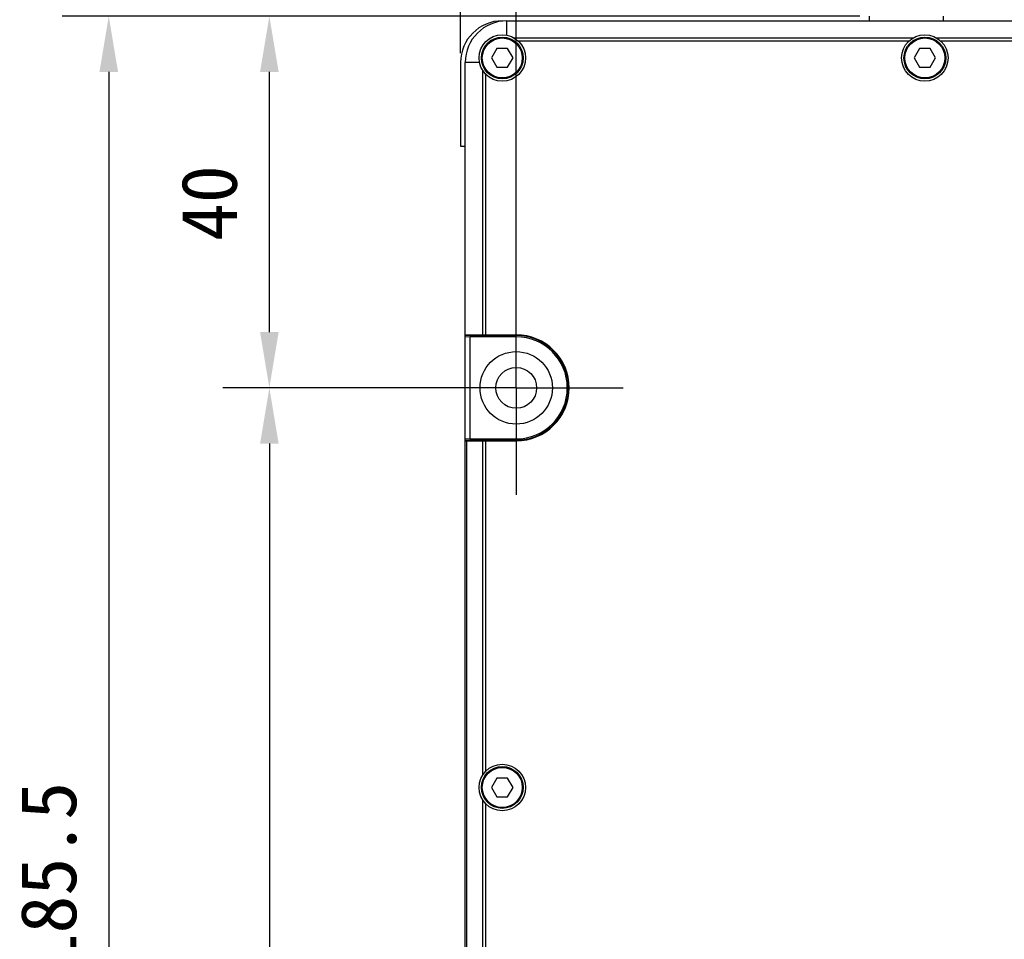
# Model space of a CAD drawing. Header units: millimetres. Extents: x 58 to 383, y 43 to 283.
# Tile 12 of 22: x 155 to 208, y 183 to 232. Entities that reach past the tile are written whole.
import ezdxf

# ---------------------------------------------------------------- set-up
doc = ezdxf.new("R2010")
doc.units = ezdxf.units.MM
doc.header["$LTSCALE"] = 23.1
doc.header["$PDMODE"] = 3
doc.header["$PDSIZE"] = 8
doc.linetypes.add('CENTER', pattern=[0.6, 0.375, -0.075, 0.075, -0.075])
doc.layers.get('0').update_dxf_attribs({"linetype": 'CONTINUOUS'})
doc.layers.get('Defpoints').update_dxf_attribs({"linetype": 'CONTINUOUS'})
for name, color, linetype in [('00_COMPONENTS', 7, 'CONTINUOUS'), ('03_ALL_AXES', 7, 'CONTINUOUS'), ('51__DRAFT_DIMS', 7, 'CONTINUOUS')]:
    doc.layers.add(name, color=color, linetype=linetype)
doc.styles.get("Standard").update_dxf_attribs({"font": 'simfang.ttf'})
doc.dimstyles.new('DIMSTYLE_1', dxfattribs={"dimtxt": 3, "dimasz": 3, "dimexe": 2.5, "dimexo": 0.5, "dimgap": 0.75, "dimtad": 1, "dimlfac": 2, "dimdsep": 46, "dimtxsty": 'STANDARD', "dimblk": '_FILLED', "dimblk1": '_FILLED', "dimblk2": '_FILLED', "dimcen": 0.09, "dimclrt": 3, "dimazin": 2, "dimtp": 0.5, "dimtm": 0.5, "dimtfac": 1, "dimtofl": 0, "dimtmove": 0, "dimatfit": 3, "dimldrblk": '_FILLED', "dimfxl": 1, "dimtolj": 1, "dimarcsym": 0})
doc.dimstyles.new('DIMSTYLE_2', dxfattribs={"dimtxt": 3, "dimasz": 3, "dimexe": 2.5, "dimexo": 0.5, "dimgap": 0.75, "dimtad": 1, "dimlfac": 2, "dimdsep": 46, "dimtxsty": 'STANDARD', "dimblk": '_FILLED', "dimblk1": '_FILLED', "dimblk2": '_FILLED', "dimcen": 0.09, "dimclrt": 3, "dimazin": 2, "dimtp": 0.3, "dimtm": 0.3, "dimtfac": 1, "dimtofl": 0, "dimtmove": 0, "dimatfit": 3, "dimldrblk": '_FILLED', "dimfxl": 1, "dimtolj": 1, "dimarcsym": 0})

# ---------------------------------------------------------------- blocks, each defined once
blk = doc.blocks.new('_FILLED')
at = {"color": 0, "linetype": 'ByBlock'}
blk.add_solid([(0, 0), (-1, 0.167), (-1, -0.167)], dxfattribs=at)
blk = doc.blocks.new('*D1')
at = {"layer": '51__DRAFT_DIMS', "color": 0, "lineweight": -2}
for p, q in [((200.123, 232.291), (157.186, 232.291)), ((159.686, 229.291), (159.686, 142.541)), ((193.626, 139.541), (157.186, 139.541))]:
    blk.add_line(p, q, dxfattribs=at)
at = {"layer": 'Defpoints', "color": 0}
for p in [(200.623, 232.291), (159.686, 139.541), (194.126, 139.541)]:
    blk.add_point(p, dxfattribs=at)
at = {"layer": '51__DRAFT_DIMS', "color": 0, "linetype": 'ByBlock', "lineweight": -2, "xscale": 3, "yscale": 3, "zscale": 3}
for p, rotation in [((159.686, 232.291), 89.99999999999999), ((159.686, 139.541), 270)]:
    blk.add_blockref('_FILLED', p, dxfattribs=dict(at, rotation=rotation))
at = {"layer": '51__DRAFT_DIMS', "insert": (154.936, 185.992), "char_height": 3, "attachment_point": 2, "rotation": 90, "line_spacing_factor": 0.9}
blk.add_mtext('\\A1;185.5', dxfattribs=at)
blk = doc.blocks.new('*D2')
at = {"layer": '51__DRAFT_DIMS', "color": 0, "lineweight": -2}
for p, q in [((178.623, 230.291), (178.623, 249.496)), ((241.373, 230.291), (241.373, 249.496)), ((238.373, 246.996), (181.623, 246.996))]:
    blk.add_line(p, q, dxfattribs=at)
at = {"layer": 'Defpoints', "color": 0}
for p in [(178.623, 246.996), (178.623, 229.791), (241.373, 229.791)]:
    blk.add_point(p, dxfattribs=at)
at = {"layer": '51__DRAFT_DIMS', "color": 0, "linetype": 'ByBlock', "lineweight": -2, "xscale": 3, "yscale": 3, "zscale": 3, "rotation": 180}
blk.add_blockref('_FILLED', (178.623, 246.996), dxfattribs=at)
at = {"layer": '51__DRAFT_DIMS', "color": 0, "linetype": 'ByBlock', "lineweight": -2, "xscale": 3, "yscale": 3, "zscale": 3}
blk.add_blockref('_FILLED', (241.373, 246.996), dxfattribs=at)
at = {"layer": '51__DRAFT_DIMS', "insert": (210.074, 251.746), "char_height": 3, "attachment_point": 2, "line_spacing_factor": 0.9}
blk.add_mtext('\\A1;125.5', dxfattribs=at)
blk = doc.blocks.new('*D4')
at = {"layer": '51__DRAFT_DIMS', "color": 0, "lineweight": -2}
for p, q in [((181.623, 216.943), (181.623, 242.167)), ((238.623, 149.545), (238.623, 242.167)), ((184.623, 239.667), (235.623, 239.667))]:
    blk.add_line(p, q, dxfattribs=at)
at = {"layer": 'Defpoints', "color": 0}
for p in [(238.623, 239.667), (181.623, 216.443), (238.623, 149.045)]:
    blk.add_point(p, dxfattribs=at)
at = {"layer": '51__DRAFT_DIMS', "color": 0, "linetype": 'ByBlock', "lineweight": -2, "xscale": 3, "yscale": 3, "zscale": 3, "rotation": 180}
blk.add_blockref('_FILLED', (181.623, 239.667), dxfattribs=at)
at = {"layer": '51__DRAFT_DIMS', "color": 0, "linetype": 'ByBlock', "lineweight": -2, "xscale": 3, "yscale": 3, "zscale": 3}
blk.add_blockref('_FILLED', (238.623, 239.667), dxfattribs=at)
at = {"layer": '51__DRAFT_DIMS', "insert": (210.263, 244.417), "char_height": 3, "attachment_point": 2, "line_spacing_factor": 0.9}
blk.add_mtext('\\A1;114', dxfattribs=at)
blk = doc.blocks.new('*D8')
at = {"layer": '51__DRAFT_DIMS', "color": 0, "lineweight": -2}
for p, q in [((175.09, 212.291), (165.832, 212.291)), ((168.332, 209.291), (168.332, 145.291)), ((231.778, 142.291), (165.832, 142.291))]:
    blk.add_line(p, q, dxfattribs=at)
at = {"layer": 'Defpoints', "color": 0}
for p in [(175.59, 212.291), (168.332, 142.291), (232.278, 142.291)]:
    blk.add_point(p, dxfattribs=at)
at = {"layer": '51__DRAFT_DIMS', "color": 0, "linetype": 'ByBlock', "lineweight": -2, "xscale": 3, "yscale": 3, "zscale": 3}
for p, rotation in [((168.332, 212.291), 90), ((168.332, 142.291), 270)]:
    blk.add_blockref('_FILLED', p, dxfattribs=dict(at, rotation=rotation))
at = {"layer": '51__DRAFT_DIMS', "insert": (163.582, 177.402), "char_height": 3, "attachment_point": 2, "rotation": 90, "line_spacing_factor": 0.9}
blk.add_mtext('\\A1;140', dxfattribs=at)
blk = doc.blocks.new('*D13')
at = {"layer": '51__DRAFT_DIMS', "color": 0, "lineweight": -2}
for p, q in [((200.123, 232.291), (165.832, 232.291)), ((168.332, 215.291), (168.332, 229.291)), ((179.054, 212.291), (165.832, 212.291))]:
    blk.add_line(p, q, dxfattribs=at)
at = {"layer": 'Defpoints', "color": 0}
for p in [(168.332, 232.291), (200.623, 232.291), (179.554, 212.291)]:
    blk.add_point(p, dxfattribs=at)
at = {"layer": '51__DRAFT_DIMS', "color": 0, "linetype": 'ByBlock', "lineweight": -2, "xscale": 3, "yscale": 3, "zscale": 3}
for p, rotation in [((168.332, 232.291), 90), ((168.332, 212.291), 270)]:
    blk.add_blockref('_FILLED', p, dxfattribs=dict(at, rotation=rotation))
at = {"layer": '51__DRAFT_DIMS', "insert": (163.582, 222.229), "char_height": 3, "attachment_point": 2, "rotation": 90, "line_spacing_factor": 0.9}
blk.add_mtext('\\A1;40', dxfattribs=at)

msp = doc.modelspace()

# ---------------------------------------------------------------- linework, layer by layer
at = {"layer": '00_COMPONENTS'}
for p, q in [((200.6227, 232.2906), (200.6227, 232.0406)), ((204.6227, 232.0406), (204.6227, 232.2906)), ((181.1227, 231.2654), (181.1227, 232.0406)), ((181.1227, 232.0406), (239.1227, 232.0406)), ((202.9819, 231.1138), (181.5136, 231.1138)), ((202.7516, 230.9371), (181.7439, 230.9371)), ((238.7319, 231.1138), (204.2636, 231.1138)), ((238.5016, 230.9371), (204.4939, 230.9371)), ((180.5841, 230.5406), (180.2954, 230.0406)), ((181.1614, 230.5406), (180.5841, 230.5406)), ((181.4501, 230.0406), (181.1614, 230.5406)), ((203.3341, 230.5406), (203.0454, 230.0406)), ((203.9114, 230.5406), (203.3341, 230.5406)), ((204.2001, 230.0406), (203.9114, 230.5406)), ((178.6227, 229.7906), (178.6227, 225.2906)), ((178.8727, 141.7906), (178.8727, 229.7906)), ((179.648, 229.7906), (178.8727, 229.7906)), ((180.2954, 230.0406), (180.5841, 229.5406)), ((180.5841, 229.5406), (181.1614, 229.5406)), ((181.1614, 229.5406), (181.4501, 230.0406)), ((203.0454, 230.0406), (203.3341, 229.5406)), ((203.3341, 229.5406), (203.9114, 229.5406)), ((203.9114, 229.5406), (204.2001, 230.0406)), ((179.7995, 229.3998), (179.7995, 215.1406)), ((179.9763, 229.1695), (179.9763, 215.1406)), ((178.6227, 225.2906), (178.8727, 225.2906)), ((178.8727, 215.1406), (181.6227, 215.1406)), ((180.764, 215.1061), (178.8727, 215.1061)), ((178.8727, 215.045), (179.1227, 215.0406)), ((179.1227, 215.0406), (179.1227, 209.5406)), ((181.6227, 215.0406), (179.1227, 215.0406)), ((180.7727, 215.1104), (181.6227, 215.1104)), ((181.6227, 215.0406), (181.6227, 215.1104)), ((179.1227, 209.5406), (178.8727, 209.5363)), ((178.8727, 209.4752), (180.764, 209.4752)), ((178.8727, 209.4406), (181.6227, 209.4406)), ((178.946, 209.4406), (178.946, 141.7906)), ((179.1227, 209.5406), (181.6227, 209.5406)), ((179.7995, 209.4406), (179.7995, 191.4315)), ((179.9763, 209.4406), (179.9763, 191.6618)), ((181.6227, 209.4708), (180.7727, 209.4708)), ((181.6227, 209.4708), (181.6227, 209.5406)), ((180.5841, 191.2906), (180.2954, 190.7906)), ((181.1614, 191.2906), (180.5841, 191.2906)), ((181.4501, 190.7906), (181.1614, 191.2906)), ((180.2954, 190.7906), (180.5841, 190.2906)), ((181.1614, 190.2906), (181.4501, 190.7906)), ((179.7995, 190.1498), (179.7995, 142.1815)), ((179.9763, 189.9195), (179.9763, 142.4118)), ((180.5841, 190.2906), (181.1614, 190.2906))]:
    msp.add_line(p, q, dxfattribs=at)
for centre, radius in [((180.8727, 230.0406), 1.25), ((180.8727, 230.0406), 1.125), ((180.8727, 230.0406), 1.075), ((203.6227, 230.0406), 1.25), ((203.6227, 230.0406), 1.125), ((203.6227, 230.0406), 1.075), ((181.6227, 212.2906), 1.95), ((181.6227, 212.2906), 1.1), ((180.8727, 190.7906), 1.25), ((180.8727, 190.7906), 1.125), ((180.8727, 190.7906), 1.075)]:
    msp.add_circle(centre, radius, dxfattribs=at)
for centre, radius, start, end in [((180.8727, 229.7906), 2.25, 90, 180), ((181.1227, 229.7906), 2.25, 90, 180), ((181.6227, 212.2906), 2.85, 270, 90), ((181.6227, 212.2906), 2.8198, 270, 90), ((181.6227, 212.2906), 2.75, 270, 90)]:
    msp.add_arc(centre, radius, start, end, dxfattribs=at)
for centre, major_axis, start_param, end_param in [((180.7649, 216.6063), (1.3427, 0.6712), -2.248434, -2.0346267), ((180.7649, 207.9749), (1.3427, -0.6712), 2.0346267, 2.248434)]:
    msp.add_ellipse(centre, major_axis=major_axis, ratio=0.9992388, start_param=start_param, end_param=end_param, dxfattribs=at)
at = {"layer": '03_ALL_AXES', "linetype": 'CENTER'}
for q in [(181.6227, 218.0406), (175.8727, 212.2906), (181.6227, 206.5406), (187.3727, 212.2906)]:
    msp.add_line((181.6227, 212.2906), q, dxfattribs=at)

# ---------------------------------------------------------------- dimensions: what is measured, and where the dimension line sits
at = {"layer": '51__DRAFT_DIMS', "color": 8}
for base, p1, p2, angle, dimstyle, picture, middle in [((178.6227, 246.9956), (241.3727, 229.7906), (178.6227, 229.7906), 180, 'DIMSTYLE_1', '*D2', (210.0739, 246.9956)), ((159.6859, 139.5406), (200.6227, 232.2906), (194.1262, 139.5406), 270, 'DIMSTYLE_1', '*D1', (159.6859, 185.9918)), ((168.3325, 232.2906), (179.554, 212.2906), (200.6227, 232.2906), 90, 'DIMSTYLE_2', '*D13', (168.3325, 222.2291)), ((168.3325, 142.2906), (175.5901, 212.2906), (232.2778, 142.2906), 270, 'DIMSTYLE_1', '*D8', (168.3325, 177.4019))]:
    dim = msp.add_linear_dim(base=base, p1=p1, p2=p2, angle=angle, dimstyle=dimstyle, override={"dimclrt": 256}, dxfattribs=at)
    dim.commit()
    dim.dimension.update_dxf_attribs({"geometry": picture, "text_midpoint": middle, "dimtype": 160})
dim = msp.add_linear_dim(base=(238.6227, 239.6671), p1=(181.6227, 216.4428), p2=(238.6227, 149.0452), dimstyle='DIMSTYLE_2', override={"dimclrt": 256}, dxfattribs=at)
dim.commit()
dim.dimension.update_dxf_attribs({"geometry": '*D4', "text_midpoint": (210.2634, 239.6671), "dimtype": 160})

doc.saveas('drawing.dxf')
